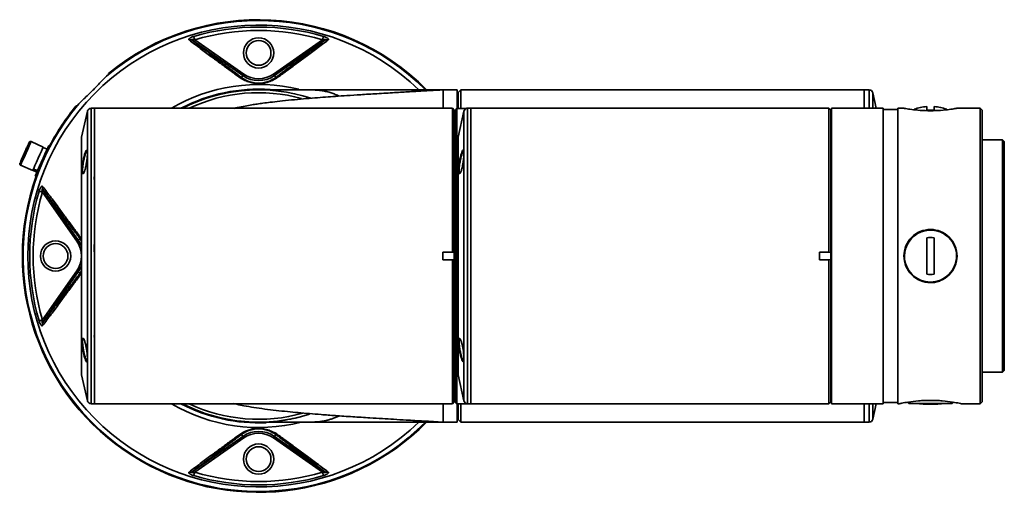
# Model space of a CAD drawing. Header units: millimetres. Extents: x -55 to 731, y 0 to 297.
# Tile 6 of 14: x 199 to 226, y 119 to 132. Entities that reach past the tile are written whole.
import ezdxf

# ---------------------------------------------------------------- set-up
doc = ezdxf.new("R2010")
doc.units = ezdxf.units.MM

msp = doc.modelspace()

# ---------------------------------------------------------------- linework, layer by layer
at = {"color": 7, "linetype": 'Continuous', "lineweight": 35}
for p, q in [((203.5897, 131.0115), (204.9573, 130.0539)), ((203.6568, 131.0255), (204.9859, 130.0948)), ((207.119, 131.0255), (205.7899, 130.0948)), ((207.1862, 131.0115), (205.8186, 130.0539)), ((201.3184, 130.0869), (201.3193, 130.1063)), ((201.3193, 130.1063), (201.3234, 130.1103)), ((201.3234, 130.1103), (201.3228, 130.111)), ((204.9231, 130.0052), (204.9573, 130.0539)), ((205.8186, 130.0539), (205.8527, 130.0052)), ((210.3879, 129.6689), (205.3879, 129.6689)), ((205.4693, 129.6682), (205.4708, 129.6682)), ((210.7679, 129.6689), (210.3879, 129.6689)), ((210.7679, 129.1617), (210.7679, 129.6689)), ((210.8679, 129.6689), (210.7979, 129.5989)), ((216.7879, 129.6689), (210.8679, 129.6689)), ((210.8679, 129.6689), (210.8679, 129.1677)), ((221.7879, 129.6689), (216.7879, 129.6689)), ((221.9279, 129.6689), (221.7879, 129.6689)), ((221.7879, 129.1689), (221.7879, 129.6689)), ((210.7979, 129.3689), (210.7679, 129.3689)), ((210.7979, 129.5989), (210.7979, 129.1677)), ((222.1204, 129.1689), (222.0255, 129.5909)), ((200.4465, 129.2334), (200.4459, 129.234)), ((200.4506, 129.2376), (200.4465, 129.2334)), ((200.9379, 129.1689), (200.8479, 129.1689)), ((205.3879, 129.1689), (200.9379, 129.1689)), ((200.9379, 129.1689), (200.9379, 127.9974)), ((200.9379, 129.1689), (200.9379, 121.1689)), ((210.6377, 129.1689), (205.3879, 129.1689)), ((210.6877, 129.1189), (210.6377, 129.1689)), ((210.6377, 125.2689), (210.6377, 129.1689)), ((210.6879, 129.1189), (210.6877, 129.1189)), ((210.6877, 129.1189), (210.6877, 125.264)), ((210.6879, 125.264), (210.6879, 129.1189)), ((210.7079, 129.1178), (210.7082, 129.1178)), ((210.7079, 129.1178), (210.7079, 121.2189)), ((210.7082, 129.1178), (210.7394, 129.1489)), ((210.7082, 121.2189), (210.7082, 129.1178)), ((210.7582, 129.1677), (210.7582, 121.1689)), ((211.0179, 129.1677), (210.7582, 129.1677)), ((211.0479, 129.1689), (211.0179, 129.1689)), ((211.0179, 129.1689), (211.0179, 129.1677)), ((211.1379, 129.1689), (211.0479, 129.1689)), ((215.5879, 129.1689), (211.1379, 129.1689)), ((211.1379, 129.1689), (211.1379, 121.1689)), ((220.8377, 129.1689), (215.5879, 129.1689)), ((220.8877, 129.1189), (220.8377, 129.1689)), ((220.8377, 125.2689), (220.8377, 129.1689)), ((220.8879, 129.1189), (220.8877, 129.1189)), ((220.8877, 129.1189), (220.8877, 125.264)), ((220.8879, 125.264), (220.8879, 129.1189)), ((222.3079, 129.1689), (220.9079, 129.1689)), ((220.9079, 129.1689), (220.9079, 121.1689)), ((222.3079, 129.1689), (222.3079, 128.633)), ((222.7079, 129.1339), (222.3079, 129.1339)), ((222.8692, 129.1689), (222.7079, 129.1689)), ((222.7079, 129.1689), (222.7079, 121.4734)), ((223.4879, 129.2152), (223.4879, 129.1189)), ((223.4879, 129.1189), (223.6879, 129.1189)), ((223.6879, 129.1189), (223.6879, 129.2152)), ((224.9379, 129.1689), (224.3067, 129.1689)), ((224.9879, 129.1189), (224.9379, 129.1689)), ((224.9379, 121.4734), (224.9379, 129.1689)), ((224.9879, 129.1189), (224.9879, 121.5196)), ((200.7504, 129.0909), (200.5916, 128.3853)), ((210.7079, 128.9189), (210.6879, 128.9189)), ((210.9504, 129.0909), (210.7916, 128.3853)), ((220.9079, 128.9189), (220.8879, 128.9189)), ((222.3079, 128.633), (222.3079, 121.1689)), ((200.5892, 128.3634), (200.5892, 121.9745)), ((210.7892, 128.3634), (210.7892, 121.9745)), ((225.5379, 128.3189), (224.9879, 128.3189)), ((225.5879, 128.2689), (225.5379, 128.3189)), ((225.5379, 122.0189), (225.5379, 128.3189)), ((199.5533, 128.1198), (199.2244, 128.2662)), ((199.6584, 128.0609), (199.5488, 128.1097)), ((199.7386, 128.1467), (199.7036, 128.1623)), ((225.5879, 128.2689), (225.5879, 122.0689)), ((200.9379, 127.9974), (200.9379, 121.1689)), ((210.9449, 128.0084), (210.9421, 128.0107)), ((198.9397, 127.6267), (199.2686, 127.4803)), ((199.2748, 127.4943), (199.2686, 127.4803)), ((199.273, 127.4903), (199.3827, 127.4415)), ((199.3375, 127.3401), (199.3761, 127.3229)), ((210.8429, 127.4182), (210.8461, 127.4159)), ((199.5454, 126.9672), (200.503, 125.5996)), ((199.5314, 126.9), (200.462, 125.5709)), ((200.5517, 125.6337), (200.503, 125.5996)), ((223.4879, 125.6639), (223.4879, 124.674)), ((223.6879, 124.674), (223.6879, 125.6639)), ((210.3779, 125.2689), (210.6377, 125.2689)), ((210.3779, 125.0689), (210.3779, 125.2689)), ((210.6377, 125.2689), (210.6564, 125.2689)), ((210.6564, 125.2689), (210.6877, 125.264)), ((210.6877, 125.264), (210.6879, 125.264)), ((210.6879, 125.264), (210.6879, 125.0739)), ((220.5779, 125.2689), (220.8377, 125.2689)), ((220.5779, 125.0689), (220.5779, 125.2689)), ((220.8377, 125.2689), (220.8564, 125.2689)), ((220.8564, 125.2689), (220.8877, 125.264)), ((220.8877, 125.264), (220.8879, 125.264)), ((220.8879, 125.264), (220.8879, 125.0739)), ((210.6377, 125.0689), (210.3779, 125.0689)), ((210.6377, 121.1689), (210.6377, 125.0689)), ((210.6564, 125.0689), (210.6377, 125.0689)), ((210.6877, 125.0739), (210.6564, 125.0689)), ((210.6877, 125.0739), (210.6877, 121.2189)), ((210.6879, 125.0739), (210.6877, 125.0739)), ((210.6879, 121.2189), (210.6879, 125.0739)), ((220.8377, 125.0689), (220.5779, 125.0689)), ((220.8377, 121.1689), (220.8377, 125.0689)), ((220.8564, 125.0689), (220.8377, 125.0689)), ((220.8877, 125.0739), (220.8564, 125.0689)), ((220.8877, 125.0739), (220.8877, 121.2189)), ((220.8879, 125.0739), (220.8877, 125.0739)), ((220.8879, 121.2189), (220.8879, 125.0739)), ((199.5314, 123.4378), (200.462, 124.7669)), ((200.503, 124.7383), (199.5454, 123.3707)), ((200.5517, 124.7041), (200.503, 124.7383)), ((200.9321, 122.9856), (200.9393, 122.9854)), ((200.5916, 121.9525), (200.7504, 121.247)), ((210.7916, 121.9525), (210.9504, 121.247)), ((224.9879, 122.0189), (225.5379, 122.0189)), ((225.5379, 122.0189), (225.5879, 122.0689)), ((210.6879, 121.4189), (210.7079, 121.4189)), ((220.8879, 121.4189), (220.9079, 121.4189)), ((222.7079, 121.4734), (222.7079, 121.1689)), ((224.9379, 121.1689), (224.9379, 121.4734)), ((224.9879, 121.5196), (224.9879, 121.2189)), ((200.8479, 121.1689), (200.9379, 121.1689)), ((200.9379, 121.1689), (205.3879, 121.1689)), ((205.3879, 121.1689), (210.6377, 121.1689)), ((210.6377, 121.1689), (210.6877, 121.2189)), ((210.6877, 121.2189), (210.6879, 121.2189)), ((210.7079, 121.2189), (210.7082, 121.2189)), ((210.7082, 121.2189), (210.7582, 121.1689)), ((210.7582, 121.1689), (211.0479, 121.1689)), ((210.7679, 120.6689), (210.7679, 121.1689)), ((210.7979, 121.1689), (210.7979, 120.7389)), ((210.8679, 121.1689), (210.8679, 120.6689)), ((211.0479, 121.1689), (211.1379, 121.1689)), ((211.1379, 121.1689), (215.5879, 121.1689)), ((215.5879, 121.1689), (220.8377, 121.1689)), ((220.8377, 121.1689), (220.8877, 121.2189)), ((220.8877, 121.2189), (220.8879, 121.2189)), ((220.9079, 121.1689), (222.3079, 121.1689)), ((221.7879, 120.6689), (221.7879, 121.1689)), ((222.0255, 120.747), (222.1204, 121.1689)), ((222.3079, 121.2039), (222.7079, 121.2039)), ((222.7079, 121.1689), (222.7507, 121.1689)), ((222.9631, 121.2082), (223.0129, 121.1726)), ((224.1629, 121.1726), (223.0129, 121.1726)), ((224.1629, 121.1726), (224.2128, 121.2082)), ((224.4253, 121.1689), (224.9379, 121.1689)), ((224.9379, 121.1689), (224.9879, 121.2189)), ((210.7679, 120.9689), (210.7979, 120.9689)), ((205.3879, 120.6689), (210.3879, 120.6689)), ((210.3879, 120.6689), (210.7679, 120.6689)), ((210.7979, 120.7389), (210.8679, 120.6689)), ((210.8679, 120.6689), (216.7879, 120.6689)), ((216.7879, 120.6689), (221.7879, 120.6689)), ((221.7879, 120.6689), (221.9279, 120.6689)), ((204.9573, 120.284), (204.9231, 120.3327)), ((205.8527, 120.3327), (205.8186, 120.284)), ((203.5897, 119.3264), (204.9573, 120.284)), ((203.6568, 119.3124), (204.9859, 120.243)), ((207.119, 119.3124), (205.7899, 120.243)), ((207.1862, 119.3264), (205.8186, 120.284))]:
    msp.add_line(p, q, dxfattribs=at)
at = {"color": 8, "linetype": 'Continuous', "lineweight": 35}
for p, q in [((221.9279, 129.1689), (221.9279, 129.6689)), ((222.0255, 129.5909), (222.0255, 129.1689)), ((200.8479, 129.1689), (200.8479, 121.1689)), ((211.0479, 129.1689), (211.0479, 122.3405)), ((200.7504, 127.9422), (200.7504, 129.0909)), ((210.9504, 121.247), (210.9504, 129.0909)), ((200.5916, 128.3853), (200.5916, 127.4433)), ((210.7916, 128.3853), (210.7916, 121.9525)), ((200.7504, 121.247), (200.7504, 127.9422)), ((198.9459, 127.6408), (198.9397, 127.6267)), ((200.5916, 127.4433), (200.5916, 121.9525)), ((200.5405, 125.7013), (200.5892, 125.6275)), ((200.5517, 125.6337), (200.5892, 125.5682)), ((200.5892, 124.7219), (200.5405, 124.6366)), ((200.5892, 124.7698), (200.5517, 124.7041)), ((211.0479, 122.3405), (211.0479, 121.1689)), ((221.9279, 120.6689), (221.9279, 121.1689)), ((222.0255, 121.1689), (222.0255, 120.747))]:
    msp.add_line(p, q, dxfattribs=at)
at = {"color": 7, "linetype": 'Continuous', "lineweight": 35, "flags": 128}
for points in [[(204.9573, 130.0539), (204.9579, 130.0548), (204.9596, 130.0572), (204.9623, 130.061), (204.9658, 130.0661), (204.9702, 130.0723), (204.9751, 130.0793), (204.9804, 130.0869), (204.9859, 130.0948)], [(205.7899, 130.0948), (205.7955, 130.0869), (205.8008, 130.0793), (205.8057, 130.0723), (205.81, 130.0661), (205.8136, 130.061), (205.8163, 130.0572), (205.818, 130.0548), (205.8186, 130.0539)], [(200.47, 129.2385), (200.4591, 129.238), (200.4506, 129.2376)], [(199.5533, 128.1198), (199.5505, 128.1135), (199.5338, 128.0761), (199.5038, 128.0087), (199.4638, 127.9187), (199.418, 127.8159), (199.3714, 127.7113), (199.3292, 127.6164), (199.2957, 127.5414), (199.2748, 127.4943)], [(199.7036, 128.1623), (199.6968, 128.147), (199.6757, 128.0997), (199.6421, 128.0242), (199.5986, 127.9265), (199.5488, 127.8146), (199.4967, 127.6976), (199.4465, 127.585), (199.4024, 127.4858), (199.3678, 127.4081), (199.3456, 127.3582), (199.3375, 127.3401), (199.3375, 127.3401)], [(200.462, 125.5709), (200.4699, 125.5765), (200.4776, 125.5818), (200.4846, 125.5867), (200.4908, 125.591), (200.4958, 125.5946), (200.4997, 125.5973), (200.5021, 125.599), (200.503, 125.5996)], [(200.503, 124.7383), (200.5021, 124.7389), (200.4997, 124.7406), (200.4958, 124.7433), (200.4908, 124.7468), (200.4846, 124.7512), (200.4776, 124.7561), (200.4699, 124.7614), (200.462, 124.7669)], [(204.9859, 120.243), (204.9804, 120.2509), (204.9751, 120.2586), (204.9702, 120.2656), (204.9658, 120.2718), (204.9623, 120.2768), (204.9596, 120.2807), (204.9579, 120.2831), (204.9573, 120.284)], [(205.8186, 120.284), (205.818, 120.2831), (205.8163, 120.2807), (205.8136, 120.2768), (205.81, 120.2718), (205.8057, 120.2656), (205.8008, 120.2586), (205.7955, 120.2509), (205.7899, 120.243)]]:
    msp.add_lwpolyline(points, dxfattribs=at)
at = {"color": 8, "linetype": 'Continuous', "lineweight": 35, "flags": 128}
for points in [[(199.2244, 128.2662), (199.2216, 128.2599), (199.2049, 128.2225), (199.1749, 128.1551), (199.1349, 128.0652), (199.0891, 127.9623), (199.0426, 127.8578), (199.0003, 127.7628), (198.9669, 127.6878), (198.9459, 127.6408)], [(200.503, 125.5996), (200.5614, 125.501), (200.5892, 125.4373)], [(200.5892, 124.9005), (200.5614, 124.8368), (200.503, 124.7383)]]:
    msp.add_lwpolyline(points, dxfattribs=at)
at = {"color": 7, "linetype": 'Continuous', "lineweight": 35}
for centre, radius in [((205.3879, 130.6689), 0.41), ((205.3879, 130.6689), 0.3353), ((199.8879, 125.1689), 0.41), ((199.8879, 125.1689), 0.3353), ((205.3879, 119.6689), 0.41), ((205.3879, 119.6689), 0.3353)]:
    msp.add_circle(centre, radius, dxfattribs=at)
at = {"color": 8, "linetype": 'Continuous', "lineweight": 35}
for radius, start, end in [(6.3785, 44.86949, 130.28306), (6.253, 46.0262, 313.9738), (4.6448, 76.4657, 120.55156), (4.5193, 85.97559, 117.73709), (4.422, 74.73496, 115.23349), (6.3785, 139.71694, 315.13051), (4.6448, 239.44844, 284.34566), (4.5193, 242.26291, 272.64317), (4.422, 244.76651, 285.76197)]:
    msp.add_arc((205.3879, 125.1689), radius, start, end, dxfattribs=at)
at = {"color": 7, "linetype": 'Continuous', "lineweight": 35}
for centre, radius, start, end in [((205.3879, 125.1689), 6.3991, 44.68586, 129.43928), ((205.3879, 125.1689), 6.2007, 73.53318, 106.46682), ((205.3879, 125.1689), 6.107, 73.53318, 106.46682), ((205.3879, 130.6689), 0.7509, 235, 305), ((205.3879, 130.6689), 0.7009, 235, 305), ((205.3879, 125.1689), 4.5009, 88.94815, 117.28812), ((205.3879, 125.1689), 4.5, 71.72379, 117.26604), ((221.9279, 129.5689), 0.1, 12.68038, 90), ((205.3879, 125.1689), 6.3991, 140.56075, 152.21391), ((200.8479, 129.0689), 0.1, 90, 167.31962), ((211.0479, 129.0689), 0.1, 90, 167.31962), ((223.5879, 127.8939), 1.325, 94.32833, 109.46177), ((223.5879, 127.8939), 1.325, 70.65996, 85.67167), ((200.6892, 128.3634), 0.1, 167.31962, 180), ((210.8892, 128.3634), 0.1, 167.31962, 180), ((199.2081, 128.2296), 0.04, 66, 156), ((198.9559, 127.6632), 0.04, 156, 246), ((205.3879, 125.1689), 6.3991, 160.27894, 315.31414), ((205.3879, 125.1689), 6.2007, 163.53318, 196.46682), ((205.3879, 125.1689), 6.107, 163.53318, 196.46682), ((223.5879, 125.1689), 0.7, 42.44821, 180), ((223.5879, 125.1689), 0.505, 78.57825, 101.42175), ((199.8879, 125.1689), 0.7009, 325, 35), ((223.5879, 125.1689), 0.505, 258.57825, 281.42175), ((200.6892, 121.9745), 0.1, 180, 192.68038), ((210.8892, 121.9745), 0.1, 180, 192.68038), ((200.8479, 121.2689), 0.1, 192.68038, 270), ((205.3879, 125.1689), 4.5009, 242.71188, 271.10812), ((205.3879, 125.1689), 4.5, 242.73396, 287.8256), ((211.0479, 121.2689), 0.1, 192.68038, 270), ((223.5879, 125.1526), 4, 264.26803, 275.73197), ((205.3879, 125.1689), 4.5009, 277.38627, 284.66691), ((221.9279, 120.7689), 0.1, 270, 347.31962), ((205.3879, 119.6689), 0.7509, 55, 125), ((205.3879, 119.6689), 0.7009, 55, 125), ((205.3879, 125.1689), 6.107, 253.53318, 286.46682), ((205.3879, 125.1689), 6.2007, 253.53318, 286.46682)]:
    msp.add_arc(centre, radius, start, end, dxfattribs=at)
for centre, start_param, end_param in [((199.3405, 127.8314), 4.7423551, 4.916281), ((199.5722, 127.7282), 4.3793264, 4.5523025)]:
    msp.add_ellipse(centre, major_axis=(0.6923, -0.1715), ratio=0.4488231, start_param=start_param, end_param=end_param, dxfattribs=at)
for points, knots in [([(203.5036, 131.0187), (203.5006, 131.0214), (203.4952, 131.0263), (203.4932, 131.0358), (203.4988, 131.047), (203.5118, 131.06), (203.5308, 131.074), (203.5574, 131.0886), (203.5911, 131.103), (203.6167, 131.111), (203.6303, 131.1153)], [0, 0, 0, 0, 0.1177837, 0.2184422, 0.3202276, 0.4318707, 0.5582848, 0.6843587, 0.833146, 1, 1, 1, 1]), ([(203.5036, 131.0187), (203.5109, 131.0212), (203.5256, 131.0263), (203.5486, 131.0269), (203.5708, 131.0225), (203.5834, 131.0151), (203.5897, 131.0115)], [0, 0, 0, 0, 0.2463516, 0.4999994, 0.7536476, 1, 1, 1, 1]), ([(204.8556, 130.0164), (204.7741, 130.0762), (204.606, 130.1996), (204.354, 130.3852), (204.0856, 130.584), (203.7992, 130.7978), (203.6046, 130.9432), (203.5036, 131.0187)], [0, 0, 0, 0, 0.1671533, 0.3449191, 0.5413824, 0.7618037, 1, 1, 1, 1]), ([(203.5897, 131.0115), (203.5864, 131.014), (203.5819, 131.0175), (203.5786, 131.0223), (203.5777, 131.0252), (203.5783, 131.0278), (203.5803, 131.03), (203.5838, 131.0316), (203.59, 131.033), (203.6004, 131.0335), (203.6234, 131.032), (203.6427, 131.0282), (203.6568, 131.0255)], [0, 0, 0, 0, 0.1293601, 0.1823485, 0.2293994, 0.2727866, 0.3153645, 0.3601385, 0.4097266, 0.5108029, 0.6414531, 1, 1, 1, 1]), ([(204.9231, 130.0052), (204.8408, 130.0669), (204.6762, 130.1903), (204.4492, 130.3611), (204.2411, 130.5181), (204.0551, 130.6587), (203.8881, 130.7851), (203.7346, 130.9015), (203.6381, 130.9747), (203.5897, 131.0115)], [0, 0, 0, 0, 0.1718456, 0.3431973, 0.4947683, 0.6371665, 0.7691323, 0.8841941, 1, 1, 1, 1]), ([(203.6303, 131.1153), (203.6315, 131.1111), (203.634, 131.1027), (203.6404, 131.0809), (203.6482, 131.0546), (203.654, 131.0352), (203.6568, 131.0255)], [0, 0, 0, 0, 0.2500005, 0.4999977, 0.7500034, 1, 1, 1, 1]), ([(207.1862, 131.0115), (207.1367, 130.9739), (207.0383, 130.8993), (206.8836, 130.782), (206.717, 130.6559), (206.5321, 130.5161), (206.3249, 130.3598), (206.0986, 130.1895), (205.9349, 130.0667), (205.8527, 130.0052)], [0, 0, 0, 0, 0.1184935, 0.235177, 0.3655443, 0.5067542, 0.6584945, 0.8287097, 1, 1, 1, 1]), ([(207.2723, 131.0187), (207.1712, 130.9432), (206.9767, 130.7978), (206.6903, 130.584), (206.422, 130.3852), (206.1699, 130.1996), (206.0018, 130.0762), (205.9203, 130.0164)], [0, 0, 0, 0, 0.2381619, 0.4586032, 0.6550586, 0.8328005, 1, 1, 1, 1]), ([(207.1456, 131.1153), (207.1443, 131.1111), (207.1419, 131.1027), (207.1354, 131.0809), (207.1276, 131.0546), (207.1219, 131.0352), (207.119, 131.0255)], [0, 0, 0, 0, 0.2500005, 0.4999977, 0.7500034, 1, 1, 1, 1]), ([(207.119, 131.0255), (207.1332, 131.0282), (207.1526, 131.032), (207.1756, 131.0335), (207.186, 131.033), (207.1921, 131.0316), (207.1956, 131.03), (207.1976, 131.0278), (207.1982, 131.0252), (207.1972, 131.0222), (207.194, 131.0175), (207.1894, 131.0139), (207.1862, 131.0115)], [0, 0, 0, 0, 0.3592921, 0.4900413, 0.5910758, 0.6404938, 0.6851507, 0.7276426, 0.7709729, 0.8179698, 0.8708846, 1, 1, 1, 1]), ([(207.1456, 131.1153), (207.1588, 131.1111), (207.1843, 131.103), (207.2175, 131.0888), (207.2437, 131.0747), (207.2625, 131.0614), (207.2749, 131.0488), (207.2807, 131.0372), (207.2805, 131.0267), (207.2751, 131.0214), (207.2723, 131.0187)], [0, 0, 0, 0, 0.1639847, 0.3151513, 0.4387662, 0.5562497, 0.662933, 0.7697502, 0.8824713, 1, 1, 1, 1]), ([(207.2723, 131.0187), (207.265, 131.0212), (207.2502, 131.0262), (207.2272, 131.0269), (207.2051, 131.0224), (207.1924, 131.0151), (207.1862, 131.0115)], [0, 0, 0, 0, 0.24670875, 0.50000369, 0.75330007, 1, 1, 1, 1]), ([(200.522, 129.293), (200.5392, 129.3109), (200.5794, 129.3528), (200.6773, 129.4448), (200.7909, 129.5528), (200.8986, 129.6578), (201.0037, 129.7656), (201.1119, 129.8794), (201.2041, 129.9774), (201.2459, 130.0176), (201.2638, 130.0348)], [0, 0, 0, 0, 0.10722638, 0.25076304, 0.39516553, 0.49963777, 0.60442418, 0.74912962, 0.89274235, 1, 1, 1, 1]), ([(201.2638, 130.0348), (201.28, 130.0496), (201.3113, 130.078), (201.3161, 130.084), (201.3184, 130.0869)], [0, 0, 0, 0, 0.5185204, 1, 1, 1, 1]), ([(204.8556, 130.0164), (204.8693, 130.0181), (204.8938, 130.0212), (204.9142, 130.01), (204.9231, 130.0052)], [0, 0, 0, 0, 0.559921, 1, 1, 1, 1]), ([(205.9203, 130.0164), (205.8718, 129.9841), (205.7922, 129.9312), (205.6426, 129.8753), (205.5097, 129.8487), (205.3895, 129.8403), (205.267, 129.8483), (205.1332, 129.8753), (204.983, 129.9315), (204.9036, 129.9844), (204.8556, 130.0164)], [0, 0, 0, 0, 0.2110208, 0.3464124, 0.430805, 0.5000523, 0.5662846, 0.6544904, 0.7906785, 1, 1, 1, 1]), ([(205.8527, 130.0052), (205.8031, 129.9713), (205.7262, 129.9188), (205.5759, 129.8687), (205.4658, 129.8518), (205.3874, 129.8478), (205.3091, 129.8519), (205.199, 129.8689), (205.0493, 129.919), (204.9725, 129.9714), (204.9231, 130.0052)], [0, 0, 0, 0, 0.2558207, 0.396674, 0.4514498, 0.5003075, 0.5491867, 0.6040636, 0.7452653, 1, 1, 1, 1]), ([(205.8527, 130.0052), (205.8644, 130.0111), (205.8852, 130.0217), (205.9096, 130.018), (205.9203, 130.0164)], [0, 0, 0, 0, 0.55991833, 1, 1, 1, 1]), ([(210.3879, 129.6689), (210.2674, 129.6621), (210.0392, 129.6491), (209.7347, 129.6316), (209.4865, 129.6173), (209.2745, 129.605), (209.0617, 129.5925), (208.8307, 129.5788), (208.522, 129.5602), (208.1651, 129.538), (207.7929, 129.5136), (207.4782, 129.4919), (207.1903, 129.471), (206.899, 129.4486), (206.5877, 129.4225), (206.2672, 129.393), (205.9695, 129.3626), (205.7162, 129.3334), (205.5171, 129.3078), (205.3561, 129.2851), (205.1968, 129.2606), (205.0125, 129.2284), (204.8677, 129.2017), (204.7537, 129.1745), (204.7211, 129.1667)], [0, 0, 0, 0, 0.0489016, 0.0926134, 0.1238764, 0.1504226, 0.1798288, 0.2121004, 0.2472402, 0.3111576, 0.3681391, 0.4176502, 0.4623486, 0.5128767, 0.5702696, 0.6349498, 0.7039407, 0.7639903, 0.8135148, 0.852466, 0.8883553, 0.9308598, 0.9802282, 1, 1, 1, 1]), ([(206.8447, 129.6666), (206.8232, 129.6666), (206.7212, 129.6666), (206.5599, 129.6666), (206.3767, 129.6666), (206.2184, 129.6666), (206.0513, 129.6668), (205.8616, 129.6672), (205.6862, 129.6676), (205.5513, 129.6679), (205.5015, 129.668), (205.4804, 129.668)], [0, 0, 0, 0, 0.0354024, 0.1678535, 0.2736997, 0.3597553, 0.4659235, 0.5995178, 0.7600506, 0.8984042, 1, 1, 1, 1]), ([(206.8418, 129.6666), (206.8208, 129.6666), (206.7193, 129.6666), (206.5586, 129.6666), (206.3754, 129.6666), (206.2171, 129.6666), (206.0503, 129.6668), (205.8603, 129.6672), (205.7468, 129.6674), (205.6853, 129.6676)], [0, 0, 0, 0, 0.0455879, 0.2206732, 0.3605904, 0.4743534, 0.6147118, 0.7913239, 1, 1, 1, 1]), ([(206.1756, 129.6677), (206.2762, 129.668), (206.4041, 129.6685), (206.5584, 129.6685), (206.6328, 129.6684), (206.7214, 129.6681), (206.8035, 129.6675), (206.8763, 129.6659), (206.9698, 129.6624), (207.0753, 129.6524), (207.203, 129.629), (207.3039, 129.6015), (207.3817, 129.5756), (207.4362, 129.5559), (207.4939, 129.5329), (207.5399, 129.5136), (207.5667, 129.501), (207.5725, 129.4982)], [0, 0, 0, 0, 0.1518874, 0.1932159, 0.2301873, 0.2631021, 0.3272239, 0.3600853, 0.3942675, 0.5143914, 0.6337427, 0.7608335, 0.8133355, 0.8652777, 0.9218652, 0.9830991, 1, 1, 1, 1]), ([(210.3879, 129.1689), (210.3879, 129.2238), (210.3879, 129.3692), (210.3879, 129.5252), (210.3879, 129.647), (210.3879, 129.6616), (210.3879, 129.6689)], [0, 0, 0, 0, 0.1678746, 0.44544114, 0.72300804, 1, 1, 1, 1]), ([(200.47, 129.2385), (200.4729, 129.2408), (200.4789, 129.2455), (200.5073, 129.2768), (200.522, 129.293)], [0, 0, 0, 0, 0.4814797, 1, 1, 1, 1]), ([(210.7394, 129.1489), (210.7412, 129.1507), (210.7475, 129.157), (210.7537, 129.1632), (210.7582, 129.1677)], [0, 0, 0, 0, 0.2876617, 1, 1, 1, 1]), ([(224.3067, 129.1689), (224.3067, 129.1689), (224.3243, 129.1722), (224.2609, 129.1603), (224.112, 129.1367), (223.9097, 129.1147), (223.7291, 129.105), (223.5408, 129.1015), (223.3039, 129.1106), (223.0674, 129.1361), (222.9016, 129.1628), (222.88, 129.1669), (222.8692, 129.1689)], [0, 0, 0, 0, 0.0000566, 0.125117, 0.2501056, 0.3749489, 0.4378474, 0.5006681, 0.6252309, 0.7499949, 0.8750039, 1, 1, 1, 1]), ([(199.1701, 128.2426), (199.1706, 128.2437), (199.1723, 128.2476), (199.167, 128.2356), (199.1578, 128.2149), (199.1433, 128.1823), (199.1197, 128.1293), (199.0834, 128.0478), (199.0425, 127.9561), (199.01, 127.883), (198.986, 127.8291), (198.9645, 127.7809), (198.9409, 127.7278), (198.9312, 127.7061), (198.925, 127.692)], [0, 0, 0, 0, 0.0276485, 0.0995705, 0.1715535, 0.2434754, 0.3154585, 0.447702, 0.5799461, 0.6518684, 0.7238514, 0.7957733, 0.8677566, 1, 1, 1, 1]), ([(200.7498, 127.9404), (200.7496, 127.9247), (200.7491, 127.8933), (200.7438, 127.8185), (200.7314, 127.7139), (200.7088, 127.5902), (200.6817, 127.4863), (200.6538, 127.4167), (200.6289, 127.3914), (200.6144, 127.4115), (200.6083, 127.4508), (200.6068, 127.491), (200.6083, 127.5402), (200.6144, 127.6144), (200.6289, 127.719), (200.6538, 127.8422), (200.6818, 127.9461), (200.7088, 128.016), (200.7314, 128.0417), (200.7438, 128.0212), (200.7491, 127.9824), (200.7496, 127.9544), (200.7498, 127.9404)], [0, 0, 0, 0, 0.0313437, 0.0627859, 0.1251911, 0.187577, 0.2499634, 0.312359, 0.3747753, 0.4372107, 0.4684798, 0.4999906, 0.531499, 0.5627927, 0.6252964, 0.6877383, 0.7501268, 0.8124876, 0.8748418, 0.9372205, 0.9686553, 1, 1, 1, 1]), ([(210.8763, 127.9231), (210.8855, 127.9511), (210.9039, 128.0072), (210.9276, 128.0401), (210.9414, 128.0284), (210.9478, 127.9948), (210.9501, 127.9586), (210.9498, 127.9127), (210.946, 127.8417), (210.9349, 127.7386), (210.9136, 127.613), (210.8871, 127.5039), (210.859, 127.4268), (210.8332, 127.3925), (210.8172, 127.4047), (210.8097, 127.4383), (210.807, 127.4745), (210.8074, 127.5204), (210.8119, 127.5914), (210.8249, 127.694), (210.8486, 127.8208), (210.8671, 127.889), (210.8763, 127.9231)], [0, 0, 0, 0, 0.0624406, 0.1248402, 0.1872055, 0.218494, 0.2498807, 0.2812923, 0.3125798, 0.3750211, 0.4375136, 0.4999785, 0.5624367, 0.624834, 0.6872708, 0.7185816, 0.7500238, 0.7812997, 0.8127459, 0.875141, 0.9375585, 1, 1, 1, 1]), ([(200.7427, 128.0141), (200.7426, 128.0143), (200.7377, 128.0219), (200.7206, 127.9946), (200.6943, 127.9328), (200.6661, 127.8333), (200.6413, 127.7169), (200.6267, 127.6178), (200.6207, 127.5474), (200.6191, 127.5011), (200.6206, 127.4624), (200.624, 127.4453), (200.6257, 127.4368)], [0, 0, 0, 0, 0.0023832, 0.1445829, 0.2869314, 0.4293792, 0.5718348, 0.7142291, 0.7854513, 0.8571416, 0.9288363, 1, 1, 1, 1]), ([(210.8887, 127.91), (210.8794, 127.8778), (210.861, 127.8133), (210.8411, 127.7127), (210.8294, 127.6352), (210.8231, 127.5794), (210.8197, 127.5287), (210.8194, 127.4855), (210.822, 127.4506), (210.8261, 127.4362), (210.8281, 127.4291)], [0, 0, 0, 0, 0.1998587, 0.3994515, 0.4995651, 0.599683, 0.7000068, 0.7997636, 0.9000692, 1, 1, 1, 1]), ([(210.9387, 128.0135), (210.9313, 128.0062), (210.9165, 127.9915), (210.8979, 127.9372), (210.8887, 127.91)], [0, 0, 0, 0, 0.4996093, 1, 1, 1, 1]), ([(200.6422, 127.4149), (200.6423, 127.4147), (200.6459, 127.4099), (200.6517, 127.4195), (200.6575, 127.4289)], [0, 0, 0, 0, 0.0237836, 1, 1, 1, 1]), ([(199.4415, 126.9266), (199.4457, 126.9398), (199.4538, 126.9653), (199.4681, 126.9985), (199.4822, 127.0247), (199.4955, 127.0435), (199.5081, 127.0559), (199.5196, 127.0617), (199.5301, 127.0615), (199.5354, 127.0561), (199.5381, 127.0533)], [0, 0, 0, 0, 0.1639855, 0.3151512, 0.4387688, 0.5562492, 0.6629342, 0.7697499, 0.8824721, 1, 1, 1, 1]), ([(199.5314, 126.9), (199.5286, 126.9142), (199.5248, 126.9336), (199.5234, 126.9566), (199.5238, 126.967), (199.5253, 126.9731), (199.5269, 126.9766), (199.5291, 126.9786), (199.5316, 126.9792), (199.5346, 126.9782), (199.5394, 126.975), (199.5429, 126.9704), (199.5454, 126.9672)], [0, 0, 0, 0, 0.3592926, 0.4900477, 0.5910821, 0.6404959, 0.6851513, 0.7276457, 0.770976, 0.8179736, 0.8708836, 1, 1, 1, 1]), ([(199.5381, 127.0533), (199.5356, 127.046), (199.5306, 127.0312), (199.5299, 127.0082), (199.5345, 126.9861), (199.5418, 126.9734), (199.5454, 126.9672)], [0, 0, 0, 0, 0.2467071, 0.4999966, 0.7532938, 1, 1, 1, 1]), ([(199.5381, 127.0533), (199.6136, 126.9522), (199.7591, 126.7577), (199.9729, 126.4713), (200.1717, 126.203), (200.3573, 125.9509), (200.4807, 125.7828), (200.5405, 125.7013)], [0, 0, 0, 0, 0.238162, 0.4586033, 0.6550585, 0.8328004, 1, 1, 1, 1]), ([(199.5454, 126.9672), (199.583, 126.9177), (199.6576, 126.8194), (199.7749, 126.6646), (199.901, 126.498), (200.0408, 126.3131), (200.197, 126.1059), (200.3673, 125.8796), (200.4901, 125.7159), (200.5517, 125.6337)], [0, 0, 0, 0, 0.1184935, 0.235177, 0.3655442, 0.5067542, 0.6584945, 0.8287097, 1, 1, 1, 1]), ([(211.1372, 127.2039), (211.137, 127.1981), (211.1366, 127.1857), (211.1361, 127.1623), (211.1358, 127.1355), (211.1356, 127.1077), (211.1357, 127.082), (211.136, 127.0612), (211.1365, 127.0463), (211.1369, 127.0412), (211.1371, 127.0387)], [0, 0, 0, 0, 0.1102882, 0.2322839, 0.3635538, 0.5000133, 0.6364715, 0.7677395, 0.8897117, 1, 1, 1, 1]), ([(199.4415, 126.9266), (199.4457, 126.9253), (199.4541, 126.9229), (199.4759, 126.9164), (199.5023, 126.9086), (199.5217, 126.9029), (199.5314, 126.9)], [0, 0, 0, 0, 0.2499977, 0.4999984, 0.7499997, 1, 1, 1, 1]), ([(211.1371, 126.8753), (211.137, 126.868), (211.1368, 126.8535), (211.1368, 126.8071), (211.1368, 126.7503), (211.137, 126.7111), (211.1371, 126.6916)], [0, 0, 0, 0, 0.2500037, 0.4999973, 0.7499796, 1, 1, 1, 1]), ([(200.5405, 125.7013), (200.5388, 125.6876), (200.5357, 125.663), (200.5468, 125.6427), (200.5517, 125.6337)], [0, 0, 0, 0, 0.5599218, 1, 1, 1, 1]), ([(223.5879, 125.8909), (223.6822, 125.8799), (223.871, 125.858), (224.1097, 125.6909), (224.2692, 125.4529), (224.3255, 125.1687), (224.2691, 124.8851), (224.1098, 124.6455), (223.91, 124.5114), (223.7291, 124.4563), (223.5408, 124.4376), (223.3043, 124.4851), (223.0661, 124.6457), (222.9065, 124.8855), (222.8503, 125.1693), (222.9069, 125.4537), (223.0667, 125.6914), (223.3052, 125.8581), (223.4937, 125.8799), (223.5879, 125.8909)], [0, 0, 0, 0, 0.06235779, 0.12486148, 0.18739865, 0.24994783, 0.31249754, 0.3750117, 0.43745207, 0.46891138, 0.50033147, 0.56263242, 0.62503378, 0.68755741, 0.75019252, 0.81280954, 0.87532223, 0.93770205, 1, 1, 1, 1]), ([(223.5879, 125.8739), (223.4956, 125.8633), (223.3108, 125.842), (223.0769, 125.6793), (222.9201, 125.4472), (222.8644, 125.1693), (222.9197, 124.892), (223.0762, 124.6578), (223.31, 124.5011), (223.5875, 124.4454), (223.8652, 124.5008), (224.0994, 124.6576), (224.256, 124.8916), (224.3114, 125.1687), (224.2561, 125.4464), (224.0995, 125.6789), (223.8654, 125.8419), (223.6804, 125.8633), (223.5879, 125.8739)], [0, 0, 0, 0, 0.0624388, 0.1248924, 0.187377, 0.2498868, 0.312414, 0.3749093, 0.4373844, 0.4998259, 0.5625309, 0.625045, 0.6875311, 0.7499731, 0.8124148, 0.8749234, 0.9375015, 1, 1, 1, 1]), ([(211.1371, 125.2909), (211.1369, 125.2648), (211.1367, 125.2127), (211.1366, 125.1369), (211.1367, 125.0751), (211.1369, 125.0557), (211.1371, 125.046)], [0, 0, 0, 0, 0.2500049, 0.4999994, 0.7499979, 1, 1, 1, 1]), ([(211.1371, 124.9684), (211.137, 124.9611), (211.1368, 124.9466), (211.1368, 124.9002), (211.1368, 124.8434), (211.137, 124.8042), (211.1371, 124.7847)], [0, 0, 0, 0, 0.2500268, 0.5000026, 0.7499838, 1, 1, 1, 1]), ([(200.5405, 124.6366), (200.4807, 124.5551), (200.3573, 124.387), (200.1717, 124.135), (199.9729, 123.8666), (199.7591, 123.5802), (199.6136, 123.3856), (199.5381, 123.2846)], [0, 0, 0, 0, 0.1671532, 0.3449191, 0.5413825, 0.7618036, 1, 1, 1, 1]), ([(200.5517, 124.7041), (200.4899, 124.6218), (200.3666, 124.4572), (200.1957, 124.2302), (200.0388, 124.0221), (199.8982, 123.8361), (199.7717, 123.6691), (199.6554, 123.5156), (199.5821, 123.4191), (199.5454, 123.3707)], [0, 0, 0, 0, 0.1718456, 0.3431974, 0.4947683, 0.6371665, 0.7691323, 0.8841942, 1, 1, 1, 1]), ([(200.5405, 124.6366), (200.5388, 124.6503), (200.5357, 124.6748), (200.5468, 124.6952), (200.5517, 124.7041)], [0, 0, 0, 0, 0.55991714, 1, 1, 1, 1]), ([(199.4415, 123.4113), (199.4457, 123.4125), (199.4541, 123.415), (199.4759, 123.4214), (199.5023, 123.4292), (199.5217, 123.435), (199.5314, 123.4378)], [0, 0, 0, 0, 0.2499978, 0.4999998, 0.7499996, 1, 1, 1, 1]), ([(199.5381, 123.2846), (199.5355, 123.2816), (199.5305, 123.2762), (199.5211, 123.2742), (199.5099, 123.2798), (199.4969, 123.2928), (199.4828, 123.3118), (199.4682, 123.3384), (199.4539, 123.3721), (199.4458, 123.3977), (199.4415, 123.4113)], [0, 0, 0, 0, 0.1177837, 0.2184417, 0.3202264, 0.4318703, 0.5582841, 0.6843585, 0.8331443, 1, 1, 1, 1]), ([(199.5454, 123.3707), (199.5429, 123.3675), (199.5394, 123.3629), (199.5346, 123.3596), (199.5316, 123.3587), (199.529, 123.3593), (199.5269, 123.3613), (199.5252, 123.3648), (199.5238, 123.371), (199.5234, 123.3814), (199.5248, 123.4044), (199.5286, 123.4237), (199.5314, 123.4378)], [0, 0, 0, 0, 0.1293621, 0.1823487, 0.2294032, 0.272789, 0.3153649, 0.3601397, 0.4097284, 0.5108016, 0.6414543, 1, 1, 1, 1]), ([(199.5454, 123.3707), (199.5418, 123.3644), (199.5345, 123.3517), (199.5299, 123.3296), (199.5306, 123.3066), (199.5356, 123.2919), (199.5381, 123.2846)], [0, 0, 0, 0, 0.2467045, 0.5000069, 0.7532946, 1, 1, 1, 1]), ([(200.9212, 122.9896), (200.9226, 122.989), (200.9277, 122.9867), (200.9328, 122.9864), (200.9365, 122.9861)], [0, 0, 0, 0, 0.2801594, 1, 1, 1, 1]), ([(200.6763, 122.8618), (200.6855, 122.8316), (200.7039, 122.7712), (200.7276, 122.6479), (200.7414, 122.5427), (200.7478, 122.4658), (200.7501, 122.4139), (200.7498, 122.3701), (200.746, 122.3252), (200.7349, 122.2969), (200.7136, 122.3132), (200.6871, 122.3755), (200.659, 122.474), (200.6332, 122.5949), (200.6172, 122.7003), (200.6097, 122.7771), (200.607, 122.829), (200.6074, 122.8728), (200.6119, 122.9177), (200.6249, 122.9453), (200.6486, 122.9313), (200.6671, 122.885), (200.6763, 122.8618)], [0, 0, 0, 0, 0.0624425, 0.1248413, 0.1872086, 0.2184946, 0.2498825, 0.281293, 0.3125816, 0.3750218, 0.4375148, 0.4999811, 0.5624387, 0.6248351, 0.6872713, 0.7185836, 0.7500243, 0.7813005, 0.8127488, 0.8751415, 0.9375591, 1, 1, 1, 1]), ([(200.6523, 122.9139), (200.6475, 122.9185), (200.6385, 122.927), (200.6295, 122.9142), (200.6231, 122.8935), (200.6197, 122.8614), (200.6193, 122.82), (200.6221, 122.7709), (200.6296, 122.6982), (200.6455, 122.5983), (200.6671, 122.5029), (200.6808, 122.4537), (200.6857, 122.4374), (200.6903, 122.4221), (200.704, 122.3807), (200.7249, 122.3321), (200.7369, 122.3284), (200.7423, 122.3267)], [0, 0, 0, 0, 0.0706804, 0.130128, 0.189574, 0.2491465, 0.3083824, 0.3679408, 0.4272792, 0.545724, 0.6642535, 0.7236288, 0.7241348, 0.7279903, 0.7835216, 0.9022092, 1, 1, 1, 1]), ([(210.8073, 122.8453), (210.8076, 122.8593), (210.8082, 122.8874), (210.8145, 122.9261), (210.8289, 122.9466), (210.8538, 122.9211), (210.8817, 122.8516), (210.9088, 122.7477), (210.9314, 122.624), (210.9438, 122.5193), (210.9489, 122.445), (210.9503, 122.3959), (210.9489, 122.3557), (210.9438, 122.3164), (210.9313, 122.2962), (210.9088, 122.322), (210.8817, 122.3921), (210.8537, 122.496), (210.8289, 122.6193), (210.8145, 122.7235), (210.8082, 122.7982), (210.8076, 122.8297), (210.8073, 122.8453)], [0, 0, 0, 0, 0.0313663, 0.0628049, 0.1252217, 0.1876118, 0.249991, 0.3123746, 0.3747848, 0.4372317, 0.4685079, 0.5000122, 0.5315228, 0.5628055, 0.6253003, 0.6877455, 0.7501403, 0.8125073, 0.8748609, 0.9372305, 0.9686723, 1, 1, 1, 1]), ([(210.8422, 122.923), (210.836, 122.9189), (210.8266, 122.9126), (210.8206, 122.8751), (210.8199, 122.8487), (210.8196, 122.8355)], [0, 0, 0, 0, 0.494945, 0.7478261, 1, 1, 1, 1]), ([(210.8196, 122.8355), (210.8199, 122.8206), (210.8205, 122.7909), (210.8268, 122.7201), (210.8412, 122.6213), (210.866, 122.505), (210.8942, 122.4055), (210.9205, 122.3434), (210.9376, 122.3159), (210.9426, 122.3236), (210.9427, 122.3238)], [0, 0, 0, 0, 0.0831619, 0.166649, 0.332424, 0.4983943, 0.6645275, 0.8306941, 0.9968435, 1, 1, 1, 1]), ([(211.1371, 122.8881), (211.1369, 122.8732), (211.1366, 122.8428), (211.1366, 122.7966), (211.1368, 122.7549), (211.1371, 122.7353), (211.1372, 122.7257)], [0, 0, 0, 0, 0.2439954, 0.4999983, 0.7560138, 1, 1, 1, 1]), ([(211.1371, 122.362), (211.137, 122.3557), (211.1367, 122.3426), (211.1365, 122.3218), (211.1364, 122.3008), (211.1363, 122.281), (211.1364, 122.2638), (211.1366, 122.2506), (211.1369, 122.2414), (211.1371, 122.2386), (211.1372, 122.2373)], [0, 0, 0, 0, 0.1152595, 0.2384812, 0.3676522, 0.5000078, 0.6323572, 0.7615194, 0.8847556, 1, 1, 1, 1]), ([(204.7192, 121.1711), (204.7458, 121.1648), (204.8466, 121.1409), (205.0196, 121.1079), (205.2676, 121.0651), (205.5525, 121.0247), (205.8508, 120.9883), (206.1554, 120.9559), (206.4575, 120.927), (206.7586, 120.9007), (207.0943, 120.8739), (207.4806, 120.8455), (207.9226, 120.8155), (208.3534, 120.7881), (208.7267, 120.7653), (209.0564, 120.7456), (209.4273, 120.724), (209.8757, 120.6981), (210.21, 120.6791), (210.3879, 120.6689)], [0, 0, 0, 0, 0.0166284, 0.0629942, 0.1301699, 0.202526, 0.27583, 0.3418517, 0.4005452, 0.4612598, 0.5177941, 0.5837107, 0.6577274, 0.7265893, 0.7749753, 0.8174537, 0.864758, 0.9280141, 1, 1, 1, 1]), ([(210.3879, 120.6691), (210.3879, 120.6763), (210.3879, 120.6909), (210.3879, 120.8126), (210.3879, 120.9686), (210.3879, 121.1141), (210.3879, 121.1689)], [0, 0, 0, 0, 0.2767363, 0.5544014, 0.8320661, 1, 1, 1, 1]), ([(222.7507, 121.169), (222.7507, 121.1689), (222.7294, 121.1646), (222.8045, 121.1807), (222.9776, 121.2134), (223.2132, 121.2434), (223.4232, 121.2574), (223.5331, 121.2588), (223.5879, 121.2595)], [0, 0, 0, 0, 0.0005115, 0.251413, 0.5015185, 0.7505088, 0.8756606, 1, 1, 1, 1]), ([(223.5879, 121.2595), (223.643, 121.2588), (223.7531, 121.2574), (223.964, 121.2433), (224.1946, 121.2142), (224.3874, 121.1773), (224.4126, 121.1717), (224.4253, 121.1689)], [0, 0, 0, 0, 0.12510152, 0.24980828, 0.49930032, 0.74946046, 1, 1, 1, 1]), ([(207.5727, 120.8397), (207.5683, 120.8376), (207.5339, 120.8215), (207.4611, 120.791), (207.363, 120.7549), (207.2651, 120.7255), (207.1768, 120.7039), (207.0969, 120.6899), (207.029, 120.6814), (206.9758, 120.6768), (206.9106, 120.6729), (206.8382, 120.671), (206.7586, 120.67), (206.6463, 120.6694), (206.4471, 120.6693), (206.2749, 120.6698), (206.1756, 120.6701)], [0, 0, 0, 0, 0.0128484, 0.1000924, 0.2146967, 0.3021686, 0.3896024, 0.4770192, 0.5281548, 0.5718531, 0.6083182, 0.674944, 0.7071456, 0.73943, 0.8496035, 1, 1, 1, 1]), ([(205.4873, 120.67), (205.4815, 120.6699), (205.4732, 120.6697), (205.4729, 120.6697), (205.4729, 120.6697)], [0, 0, 0, 0, 0.714441, 1, 1, 1, 1]), ([(205.4855, 120.6699), (205.515, 120.67), (205.5897, 120.6701), (205.7747, 120.6704), (205.9835, 120.6706), (206.174, 120.6708), (206.393, 120.671), (206.6187, 120.6711), (206.7747, 120.6711), (206.8447, 120.6711)], [0, 0, 0, 0, 0.1460814, 0.3687817, 0.4887548, 0.6147086, 0.7470968, 0.8867087, 1, 1, 1, 1]), ([(205.4872, 120.6699), (205.516, 120.67), (205.5898, 120.6701), (205.7736, 120.6704), (205.9823, 120.6706), (206.1727, 120.6708), (206.3917, 120.671), (206.6125, 120.6711), (206.7635, 120.6711), (206.8284, 120.6711)], [0, 0, 0, 0, 0.1444026, 0.3697162, 0.4910944, 0.6185216, 0.7524557, 0.8936931, 1, 1, 1, 1]), ([(203.5036, 119.3191), (203.6046, 119.3946), (203.7991, 119.5401), (204.0855, 119.7539), (204.3539, 119.9527), (204.606, 120.1383), (204.7741, 120.2617), (204.8556, 120.3215)], [0, 0, 0, 0, 0.238162, 0.4586033, 0.6550585, 0.8328004, 1, 1, 1, 1]), ([(203.5897, 119.3264), (203.6392, 119.364), (203.7375, 119.4386), (203.8922, 119.5559), (204.0588, 119.682), (204.2438, 119.8218), (204.4509, 119.978), (204.6772, 120.1483), (204.841, 120.2711), (204.9231, 120.3327)], [0, 0, 0, 0, 0.1184935, 0.2351769, 0.3655442, 0.5067543, 0.6584945, 0.8287098, 1, 1, 1, 1]), ([(204.8556, 120.3215), (204.9082, 120.3564), (204.9862, 120.4083), (205.129, 120.4596), (205.2231, 120.4811), (205.2959, 120.4908), (205.3603, 120.4955), (205.4283, 120.4949), (205.5135, 120.4879), (205.6244, 120.4669), (205.7823, 120.4127), (205.8647, 120.3582), (205.9203, 120.3215)], [0, 0, 0, 0, 0.2279611, 0.3384124, 0.4036844, 0.4428834, 0.4836963, 0.5239798, 0.5660762, 0.6442522, 0.760367, 1, 1, 1, 1]), ([(204.9231, 120.3327), (204.9115, 120.3268), (204.8906, 120.3162), (204.8663, 120.3198), (204.8556, 120.3215)], [0, 0, 0, 0, 0.5599147, 1, 1, 1, 1]), ([(204.9231, 120.3327), (204.9725, 120.3664), (205.0493, 120.4188), (205.199, 120.4689), (205.3091, 120.486), (205.3874, 120.49), (205.4658, 120.4861), (205.576, 120.4692), (205.7262, 120.4191), (205.8031, 120.3666), (205.8527, 120.3327)], [0, 0, 0, 0, 0.2547346, 0.3959557, 0.4508278, 0.4996948, 0.5485652, 0.6033457, 0.7441794, 1, 1, 1, 1]), ([(205.9203, 120.3215), (205.9066, 120.3198), (205.882, 120.3167), (205.8617, 120.3278), (205.8527, 120.3327)], [0, 0, 0, 0, 0.5599167, 1, 1, 1, 1]), ([(205.8527, 120.3327), (205.9351, 120.2709), (206.0996, 120.1476), (206.3267, 119.9767), (206.5347, 119.8198), (206.7207, 119.6792), (206.8878, 119.5527), (207.0413, 119.4364), (207.1378, 119.3631), (207.1862, 119.3264)], [0, 0, 0, 0, 0.1718456, 0.3431973, 0.4947683, 0.6371665, 0.7691323, 0.8841941, 1, 1, 1, 1]), ([(205.9203, 120.3215), (206.0017, 120.2617), (206.1698, 120.1383), (206.4219, 119.9527), (206.6903, 119.7539), (206.9767, 119.5401), (207.1712, 119.3946), (207.2723, 119.3191)], [0, 0, 0, 0, 0.16715323, 0.34491912, 0.54138248, 0.76180358, 1, 1, 1, 1]), ([(203.6303, 119.2225), (203.617, 119.2267), (203.5915, 119.2348), (203.5584, 119.2491), (203.5321, 119.2632), (203.5134, 119.2765), (203.5009, 119.2891), (203.4951, 119.3006), (203.4953, 119.3111), (203.5008, 119.3164), (203.5036, 119.3191)], [0, 0, 0, 0, 0.1639842, 0.3151514, 0.4387682, 0.5562492, 0.6629343, 0.7697498, 0.8824721, 1, 1, 1, 1]), ([(203.5036, 119.3191), (203.5109, 119.3166), (203.5256, 119.3116), (203.5486, 119.3109), (203.5707, 119.3155), (203.5834, 119.3228), (203.5897, 119.3264)], [0, 0, 0, 0, 0.246709, 0.4999967, 0.7532955, 1, 1, 1, 1]), ([(203.6568, 119.3124), (203.6426, 119.3096), (203.6233, 119.3058), (203.6003, 119.3044), (203.5899, 119.3048), (203.5837, 119.3063), (203.5803, 119.3079), (203.5783, 119.3101), (203.5777, 119.3126), (203.5786, 119.3156), (203.5819, 119.3204), (203.5865, 119.3239), (203.5897, 119.3264)], [0, 0, 0, 0, 0.35928896, 0.49004378, 0.59107808, 0.64049173, 0.68514897, 0.72764336, 0.77097354, 0.81797113, 0.87088209, 1, 1, 1, 1]), ([(203.6303, 119.2225), (203.6315, 119.2267), (203.634, 119.2351), (203.6404, 119.2569), (203.6482, 119.2833), (203.654, 119.3027), (203.6568, 119.3124)], [0, 0, 0, 0, 0.2499978, 0.4999998, 0.7499996, 1, 1, 1, 1]), ([(207.1862, 119.3264), (207.1894, 119.3239), (207.194, 119.3204), (207.1973, 119.3156), (207.1982, 119.3126), (207.1976, 119.31), (207.1956, 119.3079), (207.1921, 119.3062), (207.1859, 119.3048), (207.1755, 119.3044), (207.1525, 119.3058), (207.1332, 119.3096), (207.119, 119.3124)], [0, 0, 0, 0, 0.1293623, 0.1823489, 0.2294035, 0.2727894, 0.3153654, 0.360144, 0.4097279, 0.5108011, 0.6414541, 1, 1, 1, 1]), ([(207.1456, 119.2225), (207.1443, 119.2267), (207.1419, 119.2351), (207.1354, 119.2569), (207.1276, 119.2833), (207.1219, 119.3027), (207.119, 119.3124)], [0, 0, 0, 0, 0.2499978, 0.4999998, 0.7499996, 1, 1, 1, 1]), ([(207.2723, 119.3191), (207.2752, 119.3165), (207.2807, 119.3115), (207.2826, 119.3021), (207.277, 119.2909), (207.2641, 119.2779), (207.2451, 119.2638), (207.2185, 119.2492), (207.1848, 119.2349), (207.1591, 119.2268), (207.1456, 119.2225)], [0, 0, 0, 0, 0.1177832, 0.2184414, 0.3202269, 0.4318698, 0.5582838, 0.6843606, 0.833144, 1, 1, 1, 1]), ([(207.2723, 119.3191), (207.265, 119.3166), (207.2503, 119.3116), (207.2272, 119.311), (207.2051, 119.3154), (207.1924, 119.3228), (207.1862, 119.3264)], [0, 0, 0, 0, 0.2463469, 0.5000019, 0.7536484, 1, 1, 1, 1])]:
    msp.add_open_spline(points, degree=3, knots=knots, dxfattribs=at)
at = {"color": 8, "linetype": 'Continuous', "lineweight": 35}
for points, knots in [([(205.5629, 129.6655), (205.5442, 129.6662), (205.5067, 129.6675), (205.469, 129.6682), (205.4618, 129.6684), (205.4718, 129.6682), (205.473, 129.6681)], [0, 0, 0, 0, 0.233381, 0.4683196, 0.9365148, 1, 1, 1, 1]), ([(200.9358, 127.313), (200.9357, 127.3124), (200.9355, 127.3112), (200.9357, 127.2995), (200.936, 127.2823), (200.9364, 127.2616), (200.9369, 127.2463), (200.9371, 127.2391)], [0, 0, 0, 0, 0.2068884, 0.4237373, 0.6321549, 0.8255118, 1, 1, 1, 1]), ([(200.9369, 125.4777), (200.9368, 125.4773), (200.9367, 125.4763), (200.9367, 125.4627), (200.9367, 125.4407), (200.9367, 125.4099), (200.9368, 125.3727), (200.937, 125.3308), (200.9372, 125.3009), (200.9372, 125.286)], [0, 0, 0, 0, 0.14286276, 0.28559247, 0.42793434, 0.57031528, 0.71316653, 0.85639174, 1, 1, 1, 1]), ([(200.9372, 123.0127), (200.937, 123.0079), (200.9366, 122.9976), (200.9362, 122.9886), (200.9358, 122.9843), (200.9358, 122.9855), (200.9358, 122.9855)], [0, 0, 0, 0, 0.3031797, 0.6385454, 0.999438, 1, 1, 1, 1]), ([(211.1372, 122.4088), (211.1371, 122.4067), (211.1369, 122.4026), (211.1367, 122.4022), (211.1367, 122.4021)], [0, 0, 0, 0, 0.506823, 1, 1, 1, 1]), ([(205.4943, 120.6701), (205.4848, 120.67), (205.4658, 120.6696), (205.4612, 120.6694), (205.4844, 120.67), (205.4855, 120.67)], [0, 0, 0, 0, 0.4882192, 0.9752843, 1, 1, 1, 1])]:
    msp.add_open_spline(points, degree=3, knots=knots, dxfattribs=at)

doc.saveas('drawing.dxf')
